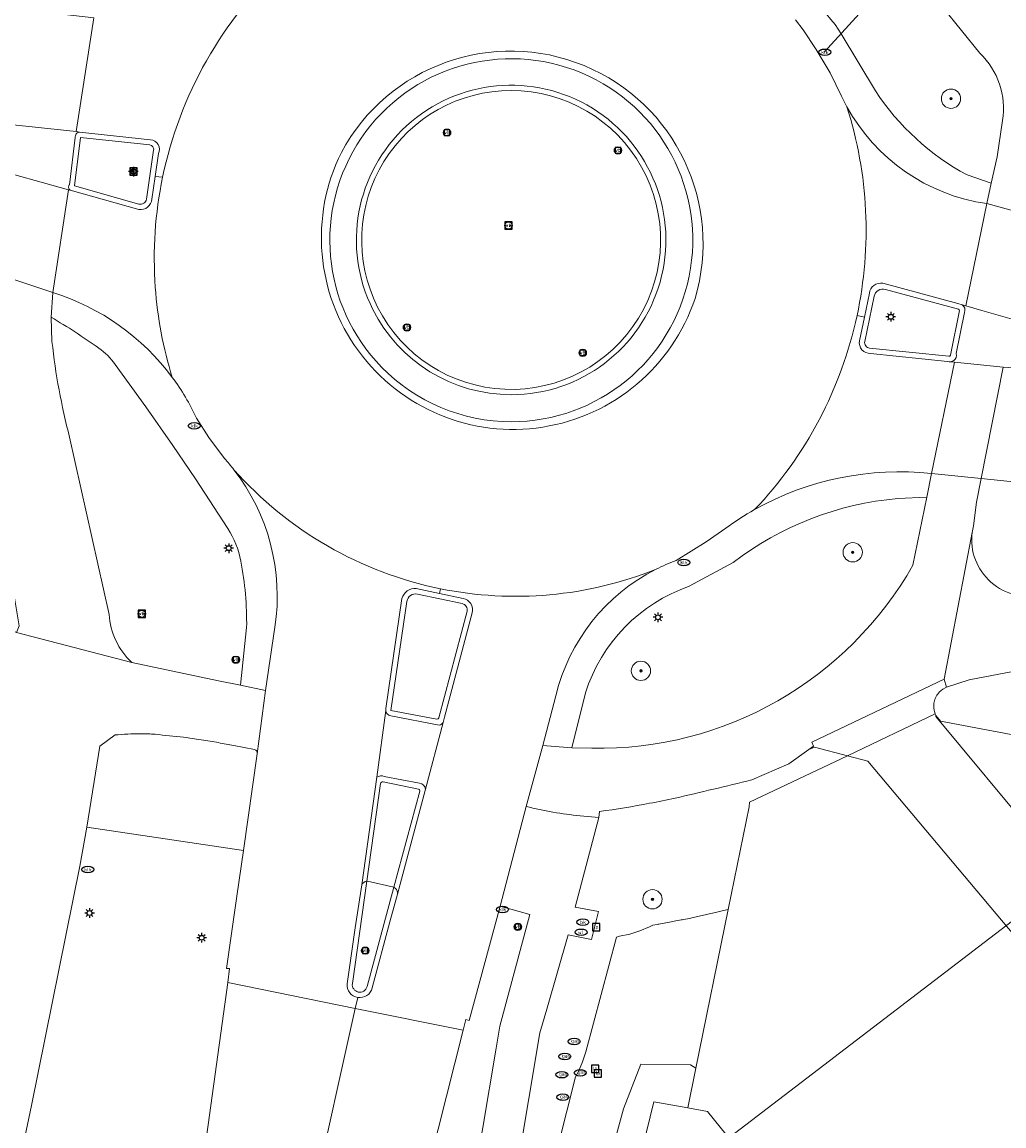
# Model space of a CAD drawing. Header units: metres. Extents: x 149984 to 156489, y 469398 to 478068.
# Tile 205 of 256: x 154270 to 154310, y 471612 to 471658. Entities that reach past the tile are written whole.
import ezdxf
from ezdxf.enums import TextEntityAlignment as Align

# ---------------------------------------------------------------- set-up
doc = ezdxf.new("R2010")
doc.units = ezdxf.units.M
doc.header["$LTSCALE"] = 0.75
for name, color, linetype, lineweight in [('B-WE-GR-BOOM-S', 252, 'Continuous', 25), ('B-WE-GR-GROENVOORZIENING-GV', 252, 'Continuous', 18), ('B-WE-IE-MEUBILAIR-S', 252, 'Continuous', 25), ('B-WE-IE-MEUBILAIR_WEGMEUBILAIR-GV', 252, 'Continuous', 18), ('B-WE-KW-KUNSTWERK_DUIKER-G', 6, 'Continuous', 18), ('B-WE-OG-TERREIN_BEGROEID-GV', 252, 'Continuous', 18), ('B-WE-OG-TERREIN_OEVER-GV', 252, 'Continuous', 18), ('B-WE-OG-WATER_MEER-GV', 252, 'Continuous', 18), ('B-WE-VH-GESLOTENVERHARDING-GV', 252, 'Continuous', 18), ('B-WE-VH-HALFVERHARDING-GV', 252, 'Continuous', 18), ('B-WE-VH-OPENVERHARDING-GV', 252, 'Continuous', 18), ('B-WE-VH-OPENVERHARDING_TEGEL-GV', 252, 'Continuous', 18)]:
    doc.layers.add(name, color=color, linetype=linetype, lineweight=lineweight)
doc.styles.add('NLCS-ISO', font='NLCS-ISO.ttf')

# ---------------------------------------------------------------- blocks, each defined once
blk = doc.blocks.new('SIE-MEUBILAIR_BORD_LOCATIEPAAL-SO')
blk.add_lwpolyline([(-0.75, -0.75), (0.75, -0.75), (0.75, 0.75), (-0.75, 0.75)], close=True)
at = {"style": 'NLCS-ISO'}
blk.add_text('lp', height=0.75, dxfattribs=at).set_placement((0.01, 0.12), align=Align.MIDDLE_CENTER)
blk = doc.blocks.new('SIE-MEUBILAIR_BORD_VERKEER-SO')
blk.add_lwpolyline([(-0.5625, -0.5625), (0.5625, -0.5625), (0.5625, 0.5625), (-0.5625, 0.5625)], close=True)
at = {"style": 'NLCS-ISO'}
blk.add_text('vb', height=0.75, dxfattribs=at).set_placement((0, 0), align=Align.MIDDLE_CENTER)
blk = doc.blocks.new('SIE-MEUBILAIR_BORD_INFORMATIE-SO')
h = blk.add_hatch(color=256)
h.dxf.hatch_style = 1
h.paths.add_polyline_path([(0.13, 0.2), (-0.33, 0.2), (-0.33, 0.08), (-0.13, 0.08), (-0.13, -0.65), (0.13, -0.65)])
h = blk.add_hatch(color=256)
h.dxf.hatch_style = 1
edge = h.paths.add_edge_path()
edge.add_arc((0, 0.5), 0.149, 0, 360)
for points in [[(-0.75, -0.75), (0.75, -0.75), (0.75, 0.75), (-0.75, 0.75)], [(0.13, 0.2), (-0.33, 0.2), (-0.33, 0.08), (-0.13, 0.08), (-0.13, -0.65), (0.13, -0.65)]]:
    blk.add_lwpolyline(points, close=True)
blk.add_circle((0, 0.5), 0.149)
blk = doc.blocks.new('SIE-MEUBILAIR_BORD_WEGWIJZER-SO')
blk.add_lwpolyline([(-0.75, -0.75), (0.75, -0.75), (0.75, 0.75), (-0.75, 0.75)], close=True)
at = {"style": 'NLCS-ISO'}
blk.add_text('ww', height=0.75, dxfattribs=at).set_placement((0, 0.125), align=Align.MIDDLE_CENTER)
blk = doc.blocks.new('SIE-MEUBILAIR_PAAL_VERKEERSBORD-SO')
blk.add_circle((0, 0), 0.75)
at = {"style": 'NLCS-ISO'}
blk.add_text('vb', height=0.75, dxfattribs=at).set_placement((0, 0.07), align=Align.MIDDLE_CENTER)
blk = doc.blocks.new('SIE-MEUBILAIR_PAAL_LICHTMAST-SO')
for points in [[(-0.62, 0), (-1, 0)], [(-0.71, 0.71), (-0.44, 0.44)], [(0, 1), (0, 0.62)], [(0.44, 0.44), (0.71, 0.71)], [(1, 0), (0.62, 0)], [(-0.71, -0.71), (-0.44, -0.44)], [(0, -0.62), (0, -1)], [(0.44, -0.44), (0.71, -0.71)]]:
    blk.add_lwpolyline(points)
blk.add_circle((0, 0), 0.5)
blk = doc.blocks.new('SIE-MEUBILAIR_PUT_WATERLEIDINGPUT-SO')
blk.add_ellipse((0, 0), major_axis=(1.25, 0), ratio=0.54)
at = {"style": 'NLCS-ISO'}
blk.add_text('wl', height=0.75, dxfattribs=at).set_placement((-0.14, 0), align=Align.MIDDLE_CENTER)
blk = doc.blocks.new('SIE-MEUBILAIR_PUT_KOLK-SO')
blk.add_ellipse((0, 0), major_axis=(1.25, 0), ratio=0.54)
at = {"style": 'NLCS-ISO'}
blk.add_text('klk', height=0.75, dxfattribs=at).set_placement((0.03, 0), align=Align.MIDDLE_CENTER)
blk = doc.blocks.new('SIE-MEUBILAIR_PUT_GASPUT-SO')
blk.add_ellipse((0, 0), major_axis=(1.25, 0), ratio=0.54)
at = {"style": 'NLCS-ISO'}
blk.add_text('gas ', height=0.75, dxfattribs=at).set_placement((0.53, 0.16), align=Align.MIDDLE_CENTER)
blk = doc.blocks.new('SIE-MEUBILAIR_PUT_BRANDKRAAN-SO')
blk.add_ellipse((0, 0), major_axis=(1.25, 0), ratio=0.54)
at = {"style": 'NLCS-ISO'}
blk.add_text('bk', height=0.75, dxfattribs=at).set_placement((0.03, 0), align=Align.MIDDLE_CENTER)
blk = doc.blocks.new('SGR-BOOM_GBKN-SO')
at = {"linetype": 'ByBlock', "lineweight": 18}
h = blk.add_hatch(color=0, dxfattribs=at)
h.dxf.hatch_style = 1
edge = h.paths.add_edge_path()
edge.add_arc((0, 0), 0.25, 0, 360)
at = {"color": 0, "linetype": 'ByBlock', "lineweight": 18}
for radius in [2, 0.25]:
    blk.add_circle((0, 0), radius, dxfattribs=at)
at = {"color": 0, "linetype": 'ByBlock', "lineweight": 18, "style": 'NLCS-ISO'}
blk.add_attdef('SOORT', (2.5, 0), '', height=1.5, dxfattribs=at)

msp = doc.modelspace()

# ---------------------------------------------------------------- linework, layer by layer
at = {"layer": 'B-WE-GR-GROENVOORZIENING-GV'}
for points in [[(154300.84, 471665.83, 0.211016), (154303.503, 471657.701)], [(154310.444, 471653.715, 0.246213), (154309.5, 471656.502)], [(154290.054, 471642.34, 3.526823), (154284.317, 471645.877)], [(154305.17, 471654.944, 0.125503), (154308.975, 471651.458)], [(154284.317, 471645.877, 0.283591), (154290.054, 471642.34)], [(154272.954, 471644.272, 0.020173), (154270.968, 471645.556)], [(154271.004, 471644.542, 0.036546), (154271.735, 471640.578)], [(154273.628, 471643.598, 0.077151), (154272.954, 471644.272)], [(154306.103, 471638.032, 0.143198), (154299.261, 471635.374)], [(154278.839, 471635.441, 0.09689), (154278.303, 471636.783)], [(154309.181, 471636.624, 0.533229), (154312.11, 471634.06)], [(154279.081, 471632.678, 0.049974), (154278.839, 471635.441)], [(154293.405, 471627.674, 0.27546), (154306.725, 471635.275)], [(154297.445, 471634.392, 0.237321), (154293.135, 471629.967)], [(154273.371, 471633.227, 0.189511), (154274.312, 471631.236)], [(154300.034, 471626.36, -0.004453), (154296.856, 471625.604)], [(154295.799, 471625.388, -0.01302), (154293.718, 471625.049)], [(154296.856, 471625.604, -0.007451), (154295.799, 471625.388)]]:
    msp.add_lwpolyline(points, format="xyb", dxfattribs=at)
at = {"layer": 'B-WE-GR-GROENVOORZIENING-GV', "flags": 128}
for points in [[(154309.5, 471656.502), (154306.459, 471660.288), (154303.035, 471664.551)], [(154303.503, 471657.701), (154303.74, 471657.309), (154305.17, 471654.944)], [(154308.975, 471651.458), (154309.975, 471651.113), (154310.222, 471652.213), (154310.444, 471653.715)], [(154270.968, 471645.556), (154271.004, 471644.542)], [(154278.303, 471636.783), (154276.955, 471638.845), (154276.022, 471640.226), (154274.894, 471641.84), (154273.628, 471643.598)], [(154271.735, 471640.578), (154273.371, 471633.227)], [(154396.859, 471625.381), (154366.937, 471630.954), (154362.509, 471631.779), (154344.519, 471634.723), (154340.56, 471635.26), (154332.084, 471636.335), (154322.136, 471637.558), (154319.422, 471637.838), (154309.559, 471638.857), (154309.365, 471637.879), (154309.233, 471636.899), (154309.181, 471636.624)], [(154306.725, 471635.275), (154307.305, 471638.093), (154306.103, 471638.032)], [(154299.261, 471635.374), (154297.445, 471634.392)], [(154274.312, 471631.236), (154277.914, 471630.474), (154278.832, 471630.284), (154279.081, 471632.678)], [(154313.188, 471631.306), (154309.062, 471630.512), (154308.121, 471630.213), (154307.965, 471630.131), (154307.83, 471630.019), (154307.741, 471629.908), (154307.72, 471629.882), (154307.646, 471629.735), (154307.641, 471629.725), (154307.633, 471629.694), (154307.603, 471629.586), (154307.595, 471629.555), (154307.593, 471629.522), (154307.588, 471629.413), (154307.586, 471629.38), (154307.589, 471629.359), (154307.606, 471629.243), (154307.612, 471629.206), (154307.616, 471629.195), (154307.651, 471629.1), (154307.673, 471629.041), (154307.679, 471629.033), (154307.867, 471628.802), (154313.955, 471627.646)], [(154293.135, 471629.967), (154292.569, 471627.697), (154293.405, 471627.674)], [(154296.115, 471620.364), (154296.148, 471620.369), (154296.181, 471620.375), (154296.699, 471620.47), (154296.751, 471620.48), (154297.104, 471620.549), (154297.153, 471620.558), (154297.506, 471620.63), (154297.554, 471620.64), (154297.905, 471620.716), (154297.984, 471620.733), (154298.648, 471620.887), (154299.045, 471620.979), (154299.061, 471620.983), (154299.927, 471625.24), (154299.945, 471625.432), (154304.006, 471627.365), (154302.644, 471627.72), (154302.406, 471627.623), (154301.571, 471627.027), (154300.034, 471626.36)], [(154293.718, 471625.049), (154293.687, 471624.795), (154292.709, 471621.076), (154293.672, 471620.905), (154293.394, 471619.735), (154292.416, 471619.933), (154291.539, 471616.85), (154291.25, 471615.868), (154288.942, 471602.157)], [(154277.356, 471611.154), (154278.293, 471617.951), (154278.373, 471618.535), (154278.241, 471618.542), (154278.675, 471621.541), (154278.947, 471623.429), (154272.455, 471624.404), (154272.16, 471622.784), (154270.155, 471612.855), (154262.549, 471576.794), (154261.466, 471571.528), (154261.191, 471570.094), (154260.746, 471567.734), (154258.598, 471556.344), (154253.682, 471524.793), (154249.855, 471498.171)], [(154290.717, 471598.086), (154294.718, 471612.711), (154295.433, 471614.57), (154297.491, 471614.534), (154297.721, 471614.401), (154299.061, 471620.983), (154299.045, 471620.979), (154298.648, 471620.887), (154297.984, 471620.733), (154297.905, 471620.716), (154297.554, 471620.64), (154297.506, 471620.63), (154297.153, 471620.558), (154297.104, 471620.549), (154296.751, 471620.48), (154296.699, 471620.47), (154296.181, 471620.375), (154296.148, 471620.369), (154296.115, 471620.364), (154295.932, 471620.333), (154295.799, 471620.264), (154295.396, 471620.097), (154294.98, 471619.966), (154294.554, 471619.871), (154294.428, 471619.842), (154293.146, 471615.079), (154293.016, 471614.668), (154292.849, 471614.265), (154292.729, 471614.036), (154289.806, 471602.476)], [(154289.806, 471602.476), (154292.729, 471614.036), (154292.849, 471614.265), (154293.016, 471614.668), (154293.146, 471615.079), (154294.428, 471619.842), (154294.554, 471619.871), (154294.98, 471619.966), (154295.396, 471620.097), (154295.799, 471620.264), (154295.932, 471620.333), (154296.115, 471620.364)]]:
    msp.add_lwpolyline(points, dxfattribs=at)
msp.add_lwpolyline([(154283.511, 471598.028), (154283.45, 471594.724), (154283.336, 471586.625), (154283.466, 471586.61), (154283.944, 471586.556), (154286.374, 471597.984), (154287.268, 471602.316), (154289.418, 471615.153), (154289.583, 471616.139), (154290.824, 471620.782), (154289.595, 471621.121), (154288.318, 471616.379), (154288.174, 471616.415), (154288.062, 471615.974), (154284.96, 471603.707)], close=True, dxfattribs=at)
at = {"layer": 'B-WE-IE-MEUBILAIR_WEGMEUBILAIR-GV'}
for points in [[(154297.682, 471646.33, 0.903548), (154283.011, 471652.394)], [(154284.68, 471643.481, -4.959276), (154290.059, 471641.219)], [(154290.059, 471641.219, 4.959276), (154284.68, 471643.481)], [(154284.513, 471645.976, -0.558166), (154290.054, 471654.961)], [(154290.054, 471654.961, -1.021054), (154289.795, 471642.565)], [(154272.15, 471653.236, 0.41878), (154271.969, 471653.004)], [(154275.059, 471652.699, -0.425288), (154275.221, 471652.489)], [(154275.422, 471652.344, 0.516024), (154275.097, 471652.916)], [(154283.011, 471652.394, 1.071371), (154297.682, 471646.33)], [(154271.727, 471651.053, 0.439869), (154271.759, 471650.826)], [(154274.92, 471650.449, -0.453643), (154274.611, 471650.249)], [(154274.613, 471650.02, 0.437527), (154275.143, 471650.45)], [(154305.473, 471646.97, 0.408231), (154304.915, 471646.548)], [(154305.114, 471646.423, -0.433368), (154305.585, 471646.711)], [(154289.795, 471642.565, -0.272057), (154284.513, 471645.976)], [(154308.617, 471645.883, -0.382211), (154308.651, 471645.827)], [(154308.86, 471645.748, 0.347988), (154308.771, 471646.067)], [(154304.506, 471644.578, 0.474069), (154304.961, 471644.048)], [(154304.928, 471644.273, -0.445524), (154304.725, 471644.55)], [(154308.279, 471643.978, -0.377306), (154308.218, 471643.933)], [(154308.416, 471643.758, 0.302571), (154308.518, 471644.049)], [(154308.158, 471643.718, 0.115885), (154308.287, 471643.705)], [(154308.287, 471643.705, 0.118564), (154308.416, 471643.758)], [(154290.059, 471641.219, -0.201601), (154284.68, 471643.481)], [(154284.68, 471643.481, 0.201601), (154290.059, 471641.219)], [(154286.113, 471634.306, 0.346821), (154285.524, 471633.885)], [(154285.729, 471633.766, -0.430439), (154286.166, 471634.07)], [(154288.027, 471633.673, -0.430021), (154288.224, 471633.354)], [(154288.435, 471633.293, 0.439765), (154288.062, 471633.891)], [(154284.852, 471629.242, 0.339636), (154285.056, 471629.019)], [(154287.052, 471628.929, -0.391021), (154286.971, 471628.878)], [(154287.074, 471628.634, 0.163386), (154287.229, 471628.735)], [(154284.789, 471626.499, 0.270748), (154284.479, 471626.467)], [(154284.637, 471626.211, -0.433461), (154284.743, 471626.285)], [(154286.507, 471625.98, 0.35602), (154286.249, 471626.222)], [(154286.215, 471625.972, -0.415692), (154286.26, 471625.897)], [(154283.853, 471622.011, -0.265221), (154284.065, 471622.153)], [(154284.065, 471622.153, 0.265221), (154283.853, 471622.011)], [(154285.255, 471621.86, -0.206002), (154285.342, 471621.622)], [(154285.342, 471621.622, 0.206002), (154285.255, 471621.86)], [(154283.244, 471617.901, 0.39067), (154283.689, 471617.335)], [(154284.078, 471617.784, -0.937734), (154283.467, 471617.909)], [(154283.689, 471617.335, 0.38876), (154284.291, 471617.731)]]:
    msp.add_lwpolyline(points, format="xyb", dxfattribs=at)
at = {"layer": 'B-WE-IE-MEUBILAIR_WEGMEUBILAIR-GV', "flags": 128}
for points in [[(154275.097, 471652.916), (154272.15, 471653.236)], [(154271.969, 471653.004), (154271.727, 471651.053)], [(154274.611, 471650.249), (154271.943, 471651.003), (154272.191, 471653.01), (154275.059, 471652.699)], [(154275.221, 471652.489), (154274.92, 471650.449)], [(154275.143, 471650.45), (154275.282, 471651.397), (154275.422, 471652.344)], [(154271.759, 471650.826), (154274.613, 471650.02)], [(154308.771, 471646.067), (154308.59, 471646.118), (154305.473, 471646.97)], [(154304.915, 471646.548), (154304.71, 471645.563), (154304.506, 471644.578)], [(154304.725, 471644.55), (154305.114, 471646.423)], [(154305.585, 471646.711), (154308.617, 471645.883)], [(154308.651, 471645.827), (154308.279, 471643.978)], [(154308.518, 471644.049), (154308.86, 471645.748)], [(154308.218, 471643.933), (154304.928, 471644.273)], [(154304.961, 471644.048), (154308.158, 471643.718)], [(154288.062, 471633.891), (154287.088, 471634.098), (154286.113, 471634.306)], [(154286.166, 471634.07), (154288.027, 471633.673)], [(154285.524, 471633.885), (154284.858, 471629.325), (154284.852, 471629.242)], [(154286.971, 471628.878), (154285.068, 471629.241), (154285.729, 471633.766)], [(154288.224, 471633.354), (154287.052, 471628.929)], [(154287.229, 471628.735), (154287.288, 471628.961), (154288.435, 471633.293)], [(154285.056, 471629.019), (154287.074, 471628.634)], [(154284.479, 471626.467), (154283.853, 471622.011)], [(154284.065, 471622.153), (154284.637, 471626.211)], [(154284.743, 471626.285), (154286.215, 471625.972)], [(154286.249, 471626.222), (154284.789, 471626.499)], [(154286.26, 471625.897), (154285.187, 471621.908), (154285.255, 471621.86)], [(154285.342, 471621.622), (154286.507, 471625.98)], [(154283.853, 471622.011), (154283.581, 471620.218), (154283.244, 471617.901)], [(154283.467, 471617.909), (154284.065, 471622.153)], [(154285.255, 471621.86), (154285.187, 471621.908), (154284.078, 471617.784)], [(154284.291, 471617.731), (154285.023, 471620.47), (154285.342, 471621.622)]]:
    msp.add_lwpolyline(points, dxfattribs=at)
at = {"layer": 'B-WE-KW-KUNSTWERK_DUIKER-G', "flags": 128}
for points in [[(154312.989, 471667.445), (154303.043, 471656.545)], [(154299.085, 471611.511), (154316.388, 471624.745)]]:
    msp.add_lwpolyline(points, dxfattribs=at)
at = {"layer": 'B-WE-OG-TERREIN_BEGROEID-GV', "flags": 128}
for points in [[(154313.955, 471627.646), (154307.867, 471628.802), (154307.679, 471629.033), (154307.67, 471628.996), (154315.994, 471618.98), (154317.576, 471616.918), (154320.229, 471615.837), (154323.245, 471615.558), (154372.845, 471606.808), (154373.048, 471607.912), (154341.441, 471614.084), (154318.651, 471618.904), (154314.013, 471626.009), (154313.956, 471627.646)], [(154297.386, 471612.756), (154298.202, 471612.61), (154299.248, 471611.308), (154300.803, 471609.247), (154310.344, 471608.962), (154341.546, 471602.53), (154353.17, 471600.15), (154363.583, 471598.01), (154364.781, 471604.754), (154322.626, 471612.302), (154319.148, 471612.988), (154316.201, 471614.462), (154313.6, 471616.73), (154304.856, 471627.143), (154304.006, 471627.365), (154299.945, 471625.432), (154299.927, 471625.24), (154299.061, 471620.983), (154297.721, 471614.401)]]:
    msp.add_lwpolyline(points, close=True, dxfattribs=at)
at = {"layer": 'B-WE-OG-TERREIN_OEVER-GV', "flags": 128}
msp.add_lwpolyline([(154272.721, 471499.035), (154276.373, 471516.204), (154277.834, 471524.408), (154285.241, 471562.106), (154285.606, 471563.965), (154288.976, 471581.016), (154292.457, 471598.633), (154295.979, 471613.007), (154297.386, 471612.756), (154297.721, 471614.401), (154297.491, 471614.534), (154295.433, 471614.57), (154294.718, 471612.711), (154290.717, 471598.086), (154287.102, 471581.437), (154286.135, 471576.984), (154283.204, 471562.495), (154277.932, 471536.438), (154277.261, 471531.947), (154276.171, 471526.332), (154272.986, 471512.594), (154267.882, 471490.581)], dxfattribs=at)
at = {"layer": 'B-WE-OG-WATER_MEER-GV', "flags": 128}
msp.add_lwpolyline([(154272.474, 471471.389), (154274.455, 471480.111), (154278.518, 471500), (154291.108, 471561.634), (154295.315, 471582.265), (154300.803, 471609.247), (154299.248, 471611.308), (154298.202, 471612.61), (154297.386, 471612.756), (154295.979, 471613.007), (154292.457, 471598.633), (154288.976, 471581.016), (154285.606, 471563.965), (154285.241, 471562.106), (154277.834, 471524.408), (154276.373, 471516.204), (154272.721, 471499.035), (154269.12, 471482.105), (154266.504, 471470.796)], dxfattribs=at)
at = {"layer": 'B-WE-VH-GESLOTENVERHARDING-GV', "flags": 128}
for points in [[(154303.035, 471664.551), (154306.459, 471660.288), (154309.5, 471656.502)], [(154272.738, 471657.972), (154272.007, 471653.252), (154272.15, 471653.236)], [(154303.761, 471654.724), (154303.283, 471655.698), (154302.71, 471656.659), (154302.168, 471657.483), (154301.847, 471657.895)], [(154272.15, 471653.236), (154272.007, 471653.252), (154268.586, 471653.624), (154268.431, 471653.641)], [(154310.444, 471653.715), (154310.222, 471652.213), (154309.975, 471651.113), (154309.785, 471650.266), (154311.699, 471649.74), (154312.248, 471651.67), (154312.54, 471652.675)], [(154272.15, 471653.236), (154275.097, 471652.916)], [(154271.727, 471651.053), (154271.969, 471653.004)], [(154275.422, 471652.344), (154275.282, 471651.397), (154275.592, 471651.358)], [(154268.01, 471651.869), (154268.319, 471651.783), (154271.695, 471650.844), (154271.759, 471650.826)], [(154275.592, 471651.358), (154275.282, 471651.397), (154275.143, 471650.45)], [(154274.613, 471650.02), (154271.759, 471650.826), (154271.695, 471650.844), (154271.037, 471646.582)], [(154305.473, 471646.97), (154308.59, 471646.118), (154308.771, 471646.067), (154308.917, 471646.026), (154309.785, 471650.266)], [(154271.037, 471646.582), (154267.727, 471647.666), (154267.462, 471645.653)], [(154271.004, 471644.542), (154270.968, 471645.556), (154271.037, 471646.582)], [(154304.403, 471645.621), (154304.71, 471645.563), (154304.915, 471646.548)], [(154311.104, 471645.405), (154310.841, 471645.479), (154309.583, 471645.836), (154308.917, 471646.026), (154308.771, 471646.067)], [(154304.506, 471644.578), (154304.71, 471645.563), (154304.403, 471645.621)], [(154308.86, 471645.748), (154308.518, 471644.049)], [(154308.158, 471643.718), (154304.961, 471644.048)], [(154307.49, 471639.066), (154308.444, 471643.689), (154308.287, 471643.705)], [(154308.287, 471643.705), (154308.444, 471643.689), (154310.466, 471643.487), (154310.693, 471643.464)], [(154316.514, 471642.858), (154310.827, 471643.45), (154310.693, 471643.464), (154310.466, 471643.487), (154309.559, 471638.857), (154319.422, 471637.838), (154320.317, 471642.686), (154317.078, 471643.284)], [(154277.003, 471641.371), (154277.512, 471640.568), (154278.159, 471639.698)], [(154273.371, 471633.227), (154271.735, 471640.578)], [(154267.881, 471640.292), (154269.377, 471634.33), (154269.645, 471632.749), (154269.534, 471632.469), (154274.312, 471631.236)], [(154309.233, 471636.899), (154309.365, 471637.879), (154309.559, 471638.857), (154307.49, 471639.066), (154307.305, 471638.093), (154306.725, 471635.275)], [(154296.895, 471635.46), (154298.143, 471636.238), (154298.959, 471636.802)], [(154300.034, 471626.36), (154301.571, 471627.027), (154302.406, 471627.623), (154302.597, 471627.759), (154302.524, 471627.93), (154308.019, 471630.538), (154309.181, 471636.624), (154309.233, 471636.899)], [(154279.519, 471627.444), (154279.521, 471627.444), (154279.869, 471630.07), (154278.832, 471630.284), (154277.914, 471630.474), (154274.312, 471631.236), (154269.534, 471632.469), (154266.298, 471634.105), (154262.222, 471636.398), (154261.716, 471633.748), (154261.705, 471633.692)], [(154309.181, 471636.624), (154308.019, 471630.538), (154308.121, 471630.213)], [(154286.113, 471634.306), (154287.088, 471634.098), (154287.121, 471634.291)], [(154287.121, 471634.291), (154287.088, 471634.098), (154288.062, 471633.891)], [(154284.852, 471629.242), (154284.858, 471629.325), (154285.524, 471633.885)], [(154288.435, 471633.293), (154287.288, 471628.961), (154287.229, 471628.735), (154286.507, 471625.98), (154285.342, 471621.622)], [(154280.254, 471632.695), (154279.869, 471630.07), (154279.521, 471627.444), (154279.519, 471627.444), (154278.947, 471623.429), (154278.675, 471621.541), (154278.241, 471618.542), (154278.373, 471618.535), (154278.293, 471617.951), (154283.587, 471616.88), (154283.689, 471617.335)], [(154308.121, 471630.213), (154309.062, 471630.512), (154313.188, 471631.306), (154318.596, 471631.634), (154323.666, 471631.353)], [(154283.689, 471617.335), (154283.587, 471616.88), (154288.062, 471615.974), (154288.174, 471616.415), (154288.318, 471616.379), (154289.595, 471621.121), (154290.683, 471625.263), (154291.365, 471627.787), (154291.91, 471629.85)], [(154283.244, 471617.901), (154283.581, 471620.218), (154283.853, 471622.011), (154284.479, 471626.467), (154284.852, 471629.242)], [(154284.852, 471629.242), (154284.479, 471626.467)], [(154287.074, 471628.634), (154285.056, 471629.019)], [(154286.507, 471625.98), (154287.229, 471628.735)], [(154262.549, 471576.794), (154270.155, 471612.855), (154272.16, 471622.784), (154272.455, 471624.404), (154272.996, 471627.757), (154273.619, 471628.225)], [(154276.465, 471628.133), (154276.585, 471628.118), (154276.728, 471628.096), (154277.57, 471627.963), (154277.908, 471627.905)], [(154278.548, 471627.784), (154279.412, 471627.617)], [(154293.405, 471627.674), (154292.569, 471627.697), (154292.397, 471627.702), (154291.365, 471627.787), (154290.683, 471625.263)], [(154284.789, 471626.499), (154286.249, 471626.222)], [(154292.913, 471624.873), (154293.687, 471624.795), (154293.718, 471625.049)], [(154285.342, 471621.622), (154285.023, 471620.47), (154284.291, 471617.731)], [(154271.664, 471576.619), (154269.891, 471568.495), (154269.417, 471566.129), (154273.002, 471565.465), (154274.564, 471573.202), (154278.031, 471590.916), (154281.822, 471608.961), (154283.587, 471616.88), (154278.293, 471617.951), (154277.356, 471611.154)]]:
    msp.add_lwpolyline(points, dxfattribs=at)
at = {"layer": 'B-WE-VH-GESLOTENVERHARDING-GV'}
for points in [[(154280.627, 471660.24, 0.157109), (154275.592, 471651.358)], [(154275.592, 471651.358, -0.157109), (154280.627, 471660.24)], [(154283.011, 471652.394, -0.903548), (154297.682, 471646.33)], [(154309.5, 471656.502, -0.246213), (154310.444, 471653.715)], [(154303.982, 471654.288, -0.016473), (154303.761, 471654.724)], [(154304.403, 471645.621, 0.130956), (154303.982, 471654.288)], [(154309.785, 471650.266, -0.236164), (154303.982, 471654.288)], [(154303.982, 471654.288, -0.130956), (154304.403, 471645.621)], [(154271.969, 471653.004, -0.41878), (154272.15, 471653.236)], [(154275.097, 471652.916, -0.516024), (154275.422, 471652.344)], [(154297.682, 471646.33, -1.071371), (154283.011, 471652.394)], [(154275.592, 471651.358, 0.068848), (154275.29, 471646.798)], [(154275.29, 471646.798, -0.068848), (154275.592, 471651.358)], [(154271.759, 471650.826, -0.439869), (154271.727, 471651.053)], [(154275.143, 471650.45, -0.437527), (154274.613, 471650.02)], [(154275.29, 471646.798, 0.057495), (154275.995, 471643.057)], [(154275.995, 471643.057, -0.057495), (154275.29, 471646.798)], [(154304.915, 471646.548, -0.408231), (154305.473, 471646.97)], [(154271.037, 471646.582, -0.158051), (154275.995, 471643.057)], [(154308.771, 471646.067, -0.347988), (154308.86, 471645.748)], [(154300.155, 471637.571, 0.137707), (154304.403, 471645.621)], [(154304.403, 471645.621, -0.137707), (154300.155, 471637.571)], [(154271.735, 471640.578, -0.036546), (154271.004, 471644.542)], [(154304.961, 471644.048, -0.474069), (154304.506, 471644.578)], [(154308.518, 471644.049, -0.302571), (154308.416, 471643.758)], [(154308.287, 471643.705, -0.115885), (154308.158, 471643.718)], [(154308.416, 471643.758, -0.118564), (154308.287, 471643.705)], [(154275.995, 471643.057, -0.049764), (154277.003, 471641.371)], [(154278.159, 471639.698, -0.017386), (154278.551, 471639.229)], [(154278.551, 471639.229, 0.162249), (154287.121, 471634.291)], [(154287.121, 471634.291, -0.162249), (154278.551, 471639.229)], [(154278.551, 471639.229, -0.205325), (154280.254, 471632.695)], [(154300.155, 471637.571, -0.157308), (154307.49, 471639.066)], [(154298.959, 471636.802, -0.029072), (154300.155, 471637.571)], [(154312.11, 471634.06, -0.533229), (154309.181, 471636.624)], [(154306.725, 471635.275, -0.27546), (154293.405, 471627.674)], [(154296.064, 471635.099, -0.028121), (154296.895, 471635.46)], [(154287.121, 471634.291, 0.146712), (154296.064, 471635.099)], [(154296.064, 471635.099, -0.146712), (154287.121, 471634.291)], [(154291.91, 471629.85, -0.220456), (154296.064, 471635.099)], [(154285.524, 471633.885, -0.346821), (154286.113, 471634.306)], [(154288.062, 471633.891, -0.439765), (154288.435, 471633.293)], [(154274.312, 471631.236, -0.189511), (154273.371, 471633.227)], [(154285.056, 471629.019, -0.339636), (154284.852, 471629.242)], [(154287.229, 471628.735, -0.163386), (154287.074, 471628.634)], [(154273.619, 471628.225, -0.016152), (154274.672, 471628.276)], [(154274.672, 471628.276, -0.027573), (154275.289, 471628.251)], [(154275.289, 471628.251, -0.001684), (154276.465, 471628.133)], [(154277.908, 471627.905, -0.004526), (154278.548, 471627.784)], [(154279.412, 471627.617, -0.399682), (154279.519, 471627.444)], [(154284.479, 471626.467, -0.270748), (154284.789, 471626.499)], [(154286.249, 471626.222, -0.35602), (154286.507, 471625.98)], [(154296.856, 471625.604, 0.004453), (154300.034, 471626.36)], [(154290.683, 471625.263, 0.041249), (154292.913, 471624.873)], [(154293.718, 471625.049, 0.01302), (154295.799, 471625.388)], [(154295.799, 471625.388, 0.007451), (154296.856, 471625.604)], [(154283.689, 471617.335, -0.39067), (154283.244, 471617.901)], [(154284.291, 471617.731, -0.38876), (154283.689, 471617.335)]]:
    msp.add_lwpolyline(points, format="xyb", dxfattribs=at)
at = {"layer": 'B-WE-VH-GESLOTENVERHARDING-GV', "flags": 128}
for points in [[(154272.738, 471657.972), (154269.235, 471658.375), (154268.586, 471653.624), (154272.007, 471653.252)], [(154267.727, 471647.666), (154271.037, 471646.582), (154271.695, 471650.844), (154268.319, 471651.783)], [(154311.699, 471649.74), (154309.785, 471650.266), (154308.917, 471646.026), (154309.583, 471645.836), (154310.841, 471645.479)], [(154307.49, 471639.066), (154309.559, 471638.857), (154310.466, 471643.487), (154308.444, 471643.689)], [(154276.5, 471564.817), (154281.492, 471589.487), (154282.715, 471594.87), (154283.511, 471598.028), (154284.96, 471603.707), (154288.062, 471615.974), (154283.587, 471616.88), (154281.822, 471608.961), (154278.031, 471590.916), (154274.564, 471573.202), (154273.002, 471565.465)]]:
    msp.add_lwpolyline(points, close=True, dxfattribs=at)
at = {"layer": 'B-WE-VH-HALFVERHARDING-GV'}
for points in [[(154303.503, 471657.701, -0.211016), (154300.84, 471665.83)], [(154303.761, 471654.724, 0.016473), (154303.982, 471654.288)], [(154308.975, 471651.458, -0.125503), (154305.17, 471654.944)], [(154303.982, 471654.288, 0.236164), (154309.785, 471650.266)], [(154275.995, 471643.057, 0.158051), (154271.037, 471646.582)], [(154270.968, 471645.556, -0.020173), (154272.954, 471644.272)], [(154272.954, 471644.272, -0.077151), (154273.628, 471643.598)], [(154277.003, 471641.371, 0.049764), (154275.995, 471643.057)], [(154278.551, 471639.229, 0.017386), (154278.159, 471639.698)], [(154280.254, 471632.695, 0.205325), (154278.551, 471639.229)], [(154307.49, 471639.066, 0.157308), (154300.155, 471637.571)], [(154299.261, 471635.374, -0.143198), (154306.103, 471638.032)], [(154300.155, 471637.571, 0.029072), (154298.959, 471636.802)], [(154278.303, 471636.783, -0.09689), (154278.839, 471635.441)], [(154278.839, 471635.441, -0.049974), (154279.081, 471632.678)], [(154296.895, 471635.46, 0.028121), (154296.064, 471635.099)], [(154296.064, 471635.099, 0.220456), (154291.91, 471629.85)], [(154293.135, 471629.967, -0.237321), (154297.445, 471634.392)]]:
    msp.add_lwpolyline(points, format="xyb", dxfattribs=at)
at = {"layer": 'B-WE-VH-HALFVERHARDING-GV', "flags": 128}
for points in [[(154301.847, 471657.895), (154302.168, 471657.483), (154302.71, 471656.659), (154303.283, 471655.698), (154303.761, 471654.724)], [(154305.17, 471654.944), (154303.74, 471657.309), (154303.503, 471657.701)], [(154309.785, 471650.266), (154309.975, 471651.113), (154308.975, 471651.458)], [(154271.037, 471646.582), (154270.968, 471645.556)], [(154273.628, 471643.598), (154274.894, 471641.84), (154276.022, 471640.226), (154276.955, 471638.845), (154278.303, 471636.783)], [(154278.159, 471639.698), (154277.512, 471640.568), (154277.003, 471641.371)], [(154306.103, 471638.032), (154307.305, 471638.093), (154307.49, 471639.066)], [(154298.959, 471636.802), (154298.143, 471636.238), (154296.895, 471635.46)], [(154297.445, 471634.392), (154299.261, 471635.374)], [(154278.832, 471630.284), (154279.869, 471630.07), (154280.254, 471632.695)], [(154279.081, 471632.678), (154278.832, 471630.284)], [(154291.91, 471629.85), (154291.365, 471627.787), (154292.397, 471627.702), (154292.569, 471627.697), (154293.135, 471629.967)]]:
    msp.add_lwpolyline(points, dxfattribs=at)
at = {"layer": 'B-WE-VH-OPENVERHARDING-GV'}
for points in [[(154297.682, 471646.33, 0.903548), (154283.011, 471652.394)], [(154284.317, 471645.877, -3.526823), (154290.054, 471642.34)], [(154272.15, 471653.236, 0.41878), (154271.969, 471653.004)], [(154275.422, 471652.344, 0.516024), (154275.097, 471652.916)], [(154283.011, 471652.394, 1.071371), (154297.682, 471646.33)], [(154271.727, 471651.053, 0.439869), (154271.759, 471650.826)], [(154274.613, 471650.02, 0.437527), (154275.143, 471650.45)], [(154305.473, 471646.97, 0.408231), (154304.915, 471646.548)], [(154290.054, 471642.34, -0.283591), (154284.317, 471645.877)], [(154308.86, 471645.748, 0.347988), (154308.771, 471646.067)], [(154304.506, 471644.578, 0.474069), (154304.961, 471644.048)], [(154308.416, 471643.758, 0.302571), (154308.518, 471644.049)], [(154308.158, 471643.718, 0.115885), (154308.287, 471643.705)], [(154308.287, 471643.705, 0.118564), (154308.416, 471643.758)], [(154286.113, 471634.306, 0.346821), (154285.524, 471633.885)], [(154288.435, 471633.293, 0.439765), (154288.062, 471633.891)], [(154284.852, 471629.242, 0.339636), (154285.056, 471629.019)], [(154287.074, 471628.634, 0.163386), (154287.229, 471628.735)], [(154274.672, 471628.276, 0.016152), (154273.619, 471628.225)], [(154275.289, 471628.251, 0.027573), (154274.672, 471628.276)], [(154276.465, 471628.133, 0.001684), (154275.289, 471628.251)], [(154278.548, 471627.784, 0.004526), (154277.908, 471627.905)], [(154279.519, 471627.444, 0.399682), (154279.412, 471627.617)], [(154284.789, 471626.499, 0.270748), (154284.479, 471626.467)], [(154286.507, 471625.98, 0.35602), (154286.249, 471626.222)], [(154292.913, 471624.873, -0.041249), (154290.683, 471625.263)], [(154283.853, 471622.011, -0.265221), (154284.065, 471622.153)], [(154284.065, 471622.153, 0.265221), (154283.853, 471622.011)], [(154285.255, 471621.86, -0.206002), (154285.342, 471621.622)], [(154285.342, 471621.622, 0.206002), (154285.255, 471621.86)], [(154283.244, 471617.901, 0.39067), (154283.689, 471617.335)], [(154283.689, 471617.335, 0.38876), (154284.291, 471617.731)]]:
    msp.add_lwpolyline(points, format="xyb", dxfattribs=at)
at = {"layer": 'B-WE-VH-OPENVERHARDING-GV', "flags": 128}
for points in [[(154275.097, 471652.916), (154272.15, 471653.236)], [(154271.969, 471653.004), (154271.727, 471651.053)], [(154275.143, 471650.45), (154275.282, 471651.397), (154275.422, 471652.344)], [(154271.759, 471650.826), (154274.613, 471650.02)], [(154308.771, 471646.067), (154308.59, 471646.118), (154305.473, 471646.97)], [(154304.915, 471646.548), (154304.71, 471645.563), (154304.506, 471644.578)], [(154308.518, 471644.049), (154308.86, 471645.748)], [(154304.961, 471644.048), (154308.158, 471643.718)], [(154288.062, 471633.891), (154287.088, 471634.098), (154286.113, 471634.306)], [(154285.524, 471633.885), (154284.858, 471629.325), (154284.852, 471629.242)], [(154287.229, 471628.735), (154287.288, 471628.961), (154288.435, 471633.293)], [(154285.056, 471629.019), (154287.074, 471628.634)], [(154273.619, 471628.225), (154272.996, 471627.757), (154272.455, 471624.404), (154278.947, 471623.429), (154279.519, 471627.444)], [(154277.908, 471627.905), (154277.57, 471627.963), (154276.728, 471628.096), (154276.585, 471628.118), (154276.465, 471628.133)], [(154279.412, 471627.617), (154278.548, 471627.784)], [(154284.479, 471626.467), (154283.853, 471622.011)], [(154286.249, 471626.222), (154284.789, 471626.499)], [(154285.342, 471621.622), (154286.507, 471625.98)], [(154290.683, 471625.263), (154289.595, 471621.121), (154290.824, 471620.782), (154289.583, 471616.139), (154289.418, 471615.153), (154287.268, 471602.316), (154286.374, 471597.984), (154283.944, 471586.556), (154283.466, 471586.61), (154283.336, 471586.625), (154283.291, 471583.455), (154279.335, 471564.292), (154279.752, 471564.212), (154281.347, 471563.904)], [(154281.347, 471563.904), (154284.804, 471580.675), (154286.6, 471580.29), (154286.83, 471581.499), (154287.599, 471585.542), (154285.561, 471585.93), (154286.016, 471588.306), (154288.231, 471587.919), (154289.126, 471592.336), (154287.349, 471592.699), (154287.024, 471592.765), (154287.567, 471595.191), (154287.574, 471595.226), (154288.942, 471602.157), (154291.25, 471615.868), (154291.539, 471616.85), (154292.416, 471619.933), (154293.394, 471619.735), (154293.672, 471620.905), (154292.709, 471621.076), (154293.687, 471624.795), (154292.913, 471624.873)], [(154283.853, 471622.011), (154283.581, 471620.218), (154283.244, 471617.901)], [(154284.065, 471622.153), (154284.09, 471622.153), (154285.187, 471621.908), (154285.255, 471621.86)], [(154285.255, 471621.86), (154285.187, 471621.908), (154284.09, 471622.153), (154284.065, 471622.153)], [(154284.291, 471617.731), (154285.023, 471620.47), (154285.342, 471621.622)]]:
    msp.add_lwpolyline(points, dxfattribs=at)
msp.add_lwpolyline([(154302.597, 471627.759), (154302.406, 471627.623), (154302.644, 471627.72), (154304.006, 471627.365), (154307.651, 471629.1), (154307.616, 471629.195), (154307.612, 471629.206), (154307.606, 471629.243), (154307.589, 471629.359), (154307.586, 471629.38), (154307.588, 471629.413), (154307.593, 471629.522), (154307.595, 471629.555), (154307.603, 471629.586), (154307.633, 471629.694), (154307.641, 471629.725), (154307.646, 471629.735), (154307.72, 471629.882), (154307.741, 471629.908), (154307.83, 471630.019), (154307.965, 471630.131), (154308.121, 471630.213), (154308.019, 471630.538), (154302.524, 471627.93)], close=True, dxfattribs=at)
at = {"layer": 'B-WE-VH-OPENVERHARDING_TEGEL-GV', "flags": 128}
msp.add_lwpolyline([(154364.781, 471604.754), (154365.533, 471604.619), (154366.861, 471602.599), (154373.568, 471601.466), (154374.456, 471606.603), (154372.845, 471606.808), (154323.245, 471615.558), (154320.229, 471615.837), (154317.576, 471616.918), (154315.994, 471618.98), (154307.67, 471628.996), (154307.679, 471629.033), (154307.673, 471629.041), (154307.651, 471629.1), (154304.006, 471627.365), (154304.856, 471627.143), (154313.6, 471616.73), (154316.201, 471614.462), (154319.148, 471612.988), (154322.626, 471612.302)], close=True, dxfattribs=at)

# ---------------------------------------------------------------- block references
at = {"layer": 'B-WE-GR-BOOM-S', "xscale": 0.2, "yscale": 0.2, "zscale": 0.2}
for p in [(154308.302, 471654.619), (154304.226, 471635.804), (154295.438, 471630.885), (154295.917, 471621.407)]:
    msp.add_blockref('SGR-BOOM_GBKN-SO', p, dxfattribs=at)
at = {"layer": 'B-WE-IE-MEUBILAIR-S', "xscale": 0.2, "yscale": 0.2, "zscale": 0.2}
for name, p in [('SIE-MEUBILAIR_PUT_KOLK-SO', (154303.067, 471656.546)), ('SIE-MEUBILAIR_PAAL_VERKEERSBORD-SO', (154287.394, 471653.212)), ('SIE-MEUBILAIR_BORD_VERKEER-SO', (154287.394, 471653.212)), ('SIE-MEUBILAIR_PAAL_VERKEERSBORD-SO', (154294.486, 471652.477)), ('SIE-MEUBILAIR_BORD_VERKEER-SO', (154294.486, 471652.477)), ('SIE-MEUBILAIR_PAAL_LICHTMAST-SO', (154274.385, 471651.598)), ('SIE-MEUBILAIR_BORD_INFORMATIE-SO', (154274.385, 471651.598)), ('SIE-MEUBILAIR_BORD_WEGWIJZER-SO', (154289.946, 471649.359)), ('SIE-MEUBILAIR_PAAL_VERKEERSBORD-SO', (154289.946, 471649.359)), ('SIE-MEUBILAIR_PAAL_LICHTMAST-SO', (154305.806, 471645.572)), ('SIE-MEUBILAIR_PAAL_VERKEERSBORD-SO', (154285.732, 471645.132)), ('SIE-MEUBILAIR_BORD_VERKEER-SO', (154285.732, 471645.132)), ('SIE-MEUBILAIR_PAAL_VERKEERSBORD-SO', (154293.022, 471644.076)), ('SIE-MEUBILAIR_BORD_VERKEER-SO', (154293.022, 471644.076)), ('SIE-MEUBILAIR_PUT_KOLK-SO', (154276.909, 471641.047)), ('SIE-MEUBILAIR_PAAL_LICHTMAST-SO', (154278.336, 471635.972)), ('SIE-MEUBILAIR_PUT_KOLK-SO', (154297.222, 471635.382)), ('SIE-MEUBILAIR_BORD_WEGWIJZER-SO', (154274.728, 471633.254)), ('SIE-MEUBILAIR_PAAL_VERKEERSBORD-SO', (154274.728, 471633.254)), ('SIE-MEUBILAIR_PAAL_LICHTMAST-SO', (154296.145, 471633.105)), ('SIE-MEUBILAIR_PAAL_VERKEERSBORD-SO', (154278.633, 471631.347)), ('SIE-MEUBILAIR_BORD_VERKEER-SO', (154278.633, 471631.347)), ('SIE-MEUBILAIR_PUT_KOLK-SO', (154272.491, 471622.64)), ('SIE-MEUBILAIR_PUT_KOLK-SO', (154289.693, 471620.987)), ('SIE-MEUBILAIR_PAAL_LICHTMAST-SO', (154272.562, 471620.836)), ('SIE-MEUBILAIR_PAAL_VERKEERSBORD-SO', (154290.33, 471620.267)), ('SIE-MEUBILAIR_BORD_VERKEER-SO', (154290.33, 471620.267)), ('SIE-MEUBILAIR_PUT_WATERLEIDINGPUT-SO', (154292.96, 471620.038)), ('SIE-MEUBILAIR_PUT_BRANDKRAAN-SO', (154293.025, 471620.459)), ('SIE-MEUBILAIR_BORD_LOCATIEPAAL-SO', (154293.583, 471620.251)), ('SIE-MEUBILAIR_PAAL_LICHTMAST-SO', (154277.214, 471619.811)), ('SIE-MEUBILAIR_PAAL_VERKEERSBORD-SO', (154284.002, 471619.276)), ('SIE-MEUBILAIR_BORD_VERKEER-SO', (154284.002, 471619.276)), ('SIE-MEUBILAIR_PUT_GASPUT-SO', (154292.666, 471615.506)), ('SIE-MEUBILAIR_PUT_GASPUT-SO', (154292.278, 471614.886)), ('SIE-MEUBILAIR_PUT_GASPUT-SO', (154292.156, 471614.131)), ('SIE-MEUBILAIR_PUT_GASPUT-SO', (154292.922, 471614.204)), ('SIE-MEUBILAIR_BORD_LOCATIEPAAL-SO', (154293.538, 471614.371)), ('SIE-MEUBILAIR_BORD_LOCATIEPAAL-SO', (154293.653, 471614.181)), ('SIE-MEUBILAIR_PUT_GASPUT-SO', (154292.196, 471613.198))]:
    msp.add_blockref(name, p, dxfattribs=at)

doc.saveas('drawing.dxf')
